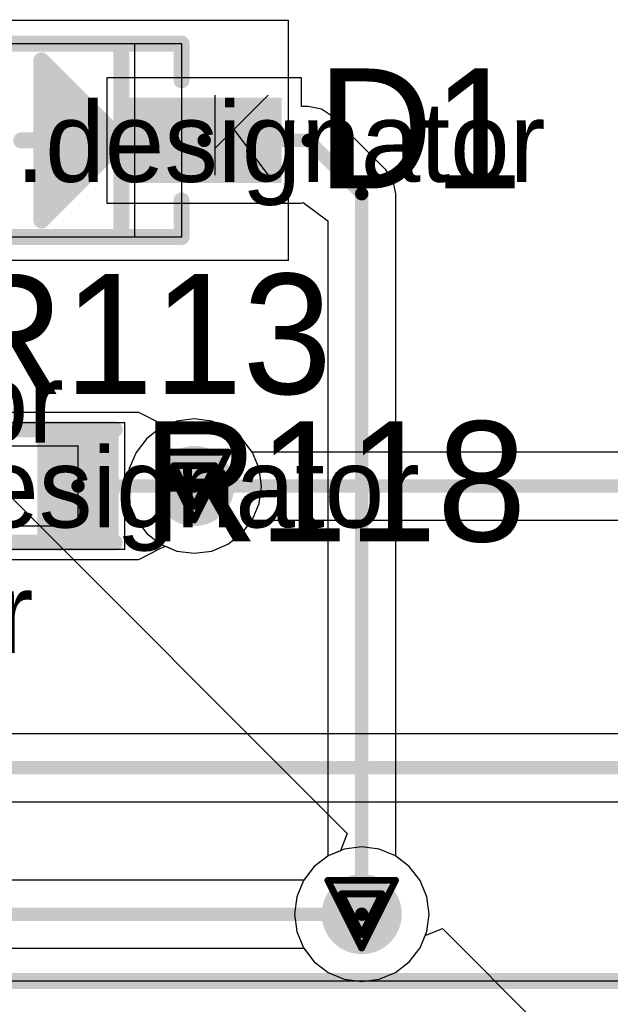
# Model space of a CAD drawing. Header units: millimetres. Extents: x 138 to 555, y 26 to 334.
# Tile 207 of 256: x 247.76 to 252.18, y 160.33 to 167.71. Entities that reach past the tile are written whole.
import ezdxf

# ---------------------------------------------------------------- set-up
doc = ezdxf.new("R2010")
doc.units = ezdxf.units.MM
for name, color, linetype in [('BottomLayer', 5, 'Continuous'), ('DrillDrawing', 1, 'Continuous'), ('Mechanical20', 56, 'Continuous'), ('Mechanical27', 56, 'Continuous'), ('MidLayer1', 16, 'Continuous'), ('MidLayer2', 76, 'Continuous'), ('MidLayer3', 90, 'Continuous'), ('MidLayer4', 156, 'Continuous'), ('MultiLayer', 9, 'Continuous'), ('TopLayer', 1, 'Continuous'), ('TopOverlay', 2, 'Continuous'), ('TopPaste', 8, 'Continuous'), ('TopSolder', 216, 'Continuous'), ('ViaHoleLayer', 16, 'Continuous')]:
    doc.layers.add(name, color=color, linetype=linetype)

# ---------------------------------------------------------------- blocks, each defined once
blk = doc.blocks.new('DIO_SOD323_507')
at = {"layer": 'Mechanical20', "const_width": 0.01}
for points in [[(-1.7, 0.9), (1.7, 0.9)], [(-1.7, -0.9), (-1.7, 0.9)], [(1.7, -0.9), (1.7, 0.9)], [(-1.7, -0.9), (1.7, -0.9)]]:
    blk.add_lwpolyline(points, dxfattribs=at)
at = {"layer": 'Mechanical20', "const_width": 0.005}
for points in [[(-1.7025, 0.9, 1), (-1.6975, 0.9, 1)], [(-1.7025, 0.9, 1), (-1.6975, 0.9, 1)], [(1.6975, 0.9, 1), (1.7025, 0.9, 1)], [(1.6975, 0.9, 1), (1.7025, 0.9, 1)], [(-1.7025, -0.9, 1), (-1.6975, -0.9, 1)], [(-1.7025, -0.9, 1), (-1.6975, -0.9, 1)], [(1.6975, -0.9, 1), (1.7025, -0.9, 1)], [(1.6975, -0.9, 1), (1.7025, -0.9, 1)]]:
    blk.add_lwpolyline(points, format="xyb", close=True, dxfattribs=at)
at = {"layer": 'Mechanical27'}
for p, q in [((1.15, 0.3399), (1.15, -0.2599)), ((1.55, 0.3399), (1.15, -0.06)), ((1.2929, 0.0828), (1.55, -0.2599))]:
    blk.add_line(p, q, dxfattribs=at)
at = {"layer": 'Mechanical27', "const_width": 0.01}
for points in [[(-0.9, 0.725), (0.9, 0.725)], [(-0.9, -0.725), (-0.9, 0.725)], [(0.55, -0.725), (0.55, 0.725)], [(0.9, -0.725), (0.9, 0.725)], [(-0.9, -0.725), (0.9, -0.725)]]:
    blk.add_lwpolyline(points, dxfattribs=at)
at = {"layer": 'Mechanical27', "const_width": 0.005}
for points in [[(-0.9025, 0.725, 1), (-0.8975, 0.725, 1)], [(-0.9025, 0.725, 1), (-0.8975, 0.725, 1)], [(0.5475, 0.725, 1), (0.5525, 0.725, 1)], [(0.8975, 0.725, 1), (0.9025, 0.725, 1)], [(0.8975, 0.725, 1), (0.9025, 0.725, 1)], [(-0.9025, -0.725, 1), (-0.8975, -0.725, 1)], [(-0.9025, -0.725, 1), (-0.8975, -0.725, 1)], [(0.5475, -0.725, 1), (0.5525, -0.725, 1)], [(0.8975, -0.725, 1), (0.9025, -0.725, 1)], [(0.8975, -0.725, 1), (0.9025, -0.725, 1)]]:
    blk.add_lwpolyline(points, format="xyb", close=True, dxfattribs=at)
at = {"layer": 'TopLayer'}
for points in [[(-1.6, -0.27), (-0.54, -0.27), (-1.6, 0.27), (-0.54, 0.27)], [(0.54, -0.27), (1.6, -0.27), (0.54, 0.27), (1.6, 0.27)]]:
    blk.add_solid(points, dxfattribs=at)
at = {"layer": 'TopOverlay', "const_width": 0.12}
for points in [[(-0.9, 0.725), (0.9, 0.725)], [(-0.9, 0.45), (-0.9, 0.725)], [(0.45, -0.725), (0.45, 0.725)], [(0.9, 0.45), (0.9, 0.725)], [(-0.15, -0.6), (-0.15, 0.6)], [(-0.15, 0.6), (0.45, 0)], [(-0.05, -0.45), (-0.05, 0.45)], [(0.025, -0.375), (0.025, 0.4)], [(0.075, -0.325), (0.075, 0.35)], [(0.175, -0.2), (0.175, 0.225)], [(0.275, -0.1), (0.275, 0.125)], [(-0.3, 0), (0.45, 0)], [(-0.15, -0.6), (0.45, 0)], [(-0.9, -0.725), (-0.9, -0.45)], [(0.9, -0.725), (0.9, -0.45)], [(-0.9, -0.725), (0.9, -0.725)]]:
    blk.add_lwpolyline(points, dxfattribs=at)
at = {"layer": 'TopOverlay', "const_width": 0.06}
for points in [[(-0.93, 0.725, 1), (-0.87, 0.725, 1)], [(-0.93, 0.725, 1), (-0.87, 0.725, 1)], [(0.42, 0.725, 1), (0.48, 0.725, 1)], [(0.87, 0.725, 1), (0.93, 0.725, 1)], [(0.87, 0.725, 1), (0.93, 0.725, 1)], [(-0.18, 0.6, 1), (-0.12, 0.6, 1)], [(-0.18, 0.6, 1), (-0.12, 0.6, 1)], [(-0.93, 0.45, 1), (-0.87, 0.45, 1)], [(-0.08, 0.45, 1), (-0.02, 0.45, 1)], [(-0.005, 0.4, 1), (0.055, 0.4, 1)], [(0.87, 0.45, 1), (0.93, 0.45, 1)], [(0.045, 0.35, 1), (0.105, 0.35, 1)], [(0.145, 0.225, 1), (0.205, 0.225, 1)], [(0.245, 0.125, 1), (0.305, 0.125, 1)], [(-0.33, 0, 1), (-0.27, 0, 1)], [(0.42, 0, 1), (0.48, 0, 1)], [(0.42, 0, 1), (0.48, 0, 1)], [(0.42, 0, 1), (0.48, 0, 1)], [(0.245, -0.1, 1), (0.305, -0.1, 1)], [(0.145, -0.2, 1), (0.205, -0.2, 1)], [(0.045, -0.325, 1), (0.105, -0.325, 1)], [(-0.005, -0.375, 1), (0.055, -0.375, 1)], [(-0.93, -0.45, 1), (-0.87, -0.45, 1)], [(-0.08, -0.45, 1), (-0.02, -0.45, 1)], [(0.87, -0.45, 1), (0.93, -0.45, 1)], [(-0.18, -0.6, 1), (-0.12, -0.6, 1)], [(-0.18, -0.6, 1), (-0.12, -0.6, 1)], [(-0.93, -0.725, 1), (-0.87, -0.725, 1)], [(-0.93, -0.725, 1), (-0.87, -0.725, 1)], [(0.42, -0.725, 1), (0.48, -0.725, 1)], [(0.87, -0.725, 1), (0.93, -0.725, 1)], [(0.87, -0.725, 1), (0.93, -0.725, 1)]]:
    blk.add_lwpolyline(points, format="xyb", close=True, dxfattribs=at)
at = {"layer": 'TopPaste'}
for points in [[(-1.6, -0.27), (-0.54, -0.27), (-1.6, 0.27), (-0.54, 0.27)], [(0.54, -0.27), (1.6, -0.27), (0.54, 0.27), (1.6, 0.27)]]:
    blk.add_solid(points, dxfattribs=at)
at = {"layer": 'TopSolder'}
for points in [[(-1.65, -0.32), (-0.49, -0.32), (-1.65, 0.32), (-0.49, 0.32)], [(0.49, -0.32), (1.65, -0.32), (0.49, 0.32), (1.65, 0.32)]]:
    blk.add_solid(points, dxfattribs=at)
blk = doc.blocks.new('R0402_703')
at = {"layer": 'Mechanical20', "const_width": 0.01}
for points in [[(-0.8, 0.475), (-0.8, -0.475)], [(0.8, 0.475), (-0.8, 0.475)], [(0.8, 0.475), (0.8, -0.475)], [(0.8, -0.475), (-0.8, -0.475)]]:
    blk.add_lwpolyline(points, dxfattribs=at)
at = {"layer": 'Mechanical20', "const_width": 0.005}
for points in [[(-0.8025, 0.475, 1), (-0.7975, 0.475, 1)], [(-0.8025, 0.475, 1), (-0.7975, 0.475, 1)], [(0.7975, 0.475, 1), (0.8025, 0.475, 1)], [(0.7975, 0.475, 1), (0.8025, 0.475, 1)], [(-0.8025, -0.475, 1), (-0.7975, -0.475, 1)], [(-0.8025, -0.475, 1), (-0.7975, -0.475, 1)], [(0.7975, -0.475, 1), (0.8025, -0.475, 1)], [(0.7975, -0.475, 1), (0.8025, -0.475, 1)]]:
    blk.add_lwpolyline(points, format="xyb", close=True, dxfattribs=at)
at = {"layer": 'Mechanical27', "const_width": 0.01}
for points in [[(-0.45, 0.3), (-0.45, -0.3)], [(0.45, 0.3), (-0.45, 0.3)], [(0.45, 0.3), (0.45, -0.3)], [(0.45, -0.3), (-0.45, -0.3)]]:
    blk.add_lwpolyline(points, dxfattribs=at)
at = {"layer": 'Mechanical27', "const_width": 0.005}
for points in [[(-0.4525, 0.3, 1), (-0.4475, 0.3, 1)], [(-0.4525, 0.3, 1), (-0.4475, 0.3, 1)], [(0.4475, 0.3, 1), (0.4525, 0.3, 1)], [(0.4475, 0.3, 1), (0.4525, 0.3, 1)], [(-0.4525, -0.3, 1), (-0.4475, -0.3, 1)], [(-0.4525, -0.3, 1), (-0.4475, -0.3, 1)], [(0.4475, -0.3, 1), (0.4525, -0.3, 1)], [(0.4475, -0.3, 1), (0.4525, -0.3, 1)]]:
    blk.add_lwpolyline(points, format="xyb", close=True, dxfattribs=at)
at = {"layer": 'TopLayer'}
for points in [[(-0.195, -0.35), (-0.195, 0.35), (-0.705, -0.35), (-0.705, 0.35)], [(0.705, -0.35), (0.705, 0.35), (0.195, -0.35), (0.195, 0.35)]]:
    blk.add_solid(points, dxfattribs=at)
at = {"layer": 'TopOverlay', "const_width": 0.12}
for points in [[(0.7, 0.425), (-0.725, 0.425)], [(0.725, -0.425), (-0.725, -0.425)]]:
    blk.add_lwpolyline(points, dxfattribs=at)
at = {"layer": 'TopOverlay', "const_width": 0.06}
for points in [[(-0.755, 0.425, 1), (-0.695, 0.425, 1)], [(0.67, 0.425, 1), (0.73, 0.425, 1)], [(-0.755, -0.425, 1), (-0.695, -0.425, 1)], [(0.695, -0.425, 1), (0.755, -0.425, 1)]]:
    blk.add_lwpolyline(points, format="xyb", close=True, dxfattribs=at)
at = {"layer": 'TopPaste'}
for points in [[(-0.195, -0.35), (-0.195, 0.35), (-0.705, -0.35), (-0.705, 0.35)], [(0.705, -0.35), (0.705, 0.35), (0.195, -0.35), (0.195, 0.35)]]:
    blk.add_solid(points, dxfattribs=at)
at = {"layer": 'TopSolder'}
for points in [[(-0.145, -0.4), (-0.145, 0.4), (-0.755, -0.4), (-0.755, 0.4)], [(0.755, -0.4), (0.755, 0.4), (0.145, -0.4), (0.145, 0.4)]]:
    blk.add_solid(points, dxfattribs=at)
blk = doc.blocks.new('MOD_MB1263_943')
at = {"layer": 'Mechanical27', "const_width": 0.01}
blk.add_lwpolyline([(65, -8), (65, 78)], dxfattribs=at)
at = {"layer": 'TopOverlay', "const_width": 0.12}
blk.add_lwpolyline([(65, -8), (65, 78)], dxfattribs=at)

msp = doc.modelspace()

# ---------------------------------------------------------------- linework, layer by layer
at = {"layer": 'BottomLayer'}
for p, q in [((248.9357, 164.7041), (248.8141, 164.6537)), ((249.0662, 164.7213), (248.9357, 164.7041)), ((249.1968, 164.7041), (249.0662, 164.7213)), ((249.3184, 164.6537), (249.1968, 164.7041)), ((248.8141, 164.6537), (248.7096, 164.5736)), ((249.4228, 164.5736), (249.3184, 164.6537)), ((248.7096, 164.5736), (248.6295, 164.4691)), ((249.5009, 164.4719), (249.4228, 164.5736)), ((248.6295, 164.4691), (248.5791, 164.3475)), ((259.868, 164.4719), (249.5009, 164.4719)), ((248.5791, 164.3475), (248.5619, 164.217)), ((248.5619, 164.217), (248.5791, 164.0865)), ((248.5791, 164.0865), (248.6295, 163.9648)), ((248.6295, 163.9648), (248.7096, 163.8604)), ((249.4228, 163.8604), (249.5009, 163.9621)), ((249.5009, 163.9621), (259.9736, 163.9621)), ((248.7096, 163.8604), (248.8141, 163.7802)), ((249.3184, 163.7802), (249.4228, 163.8604)), ((248.8141, 163.7802), (248.9357, 163.7298)), ((249.1968, 163.7298), (249.3184, 163.7802)), ((248.9357, 163.7298), (249.0662, 163.7127)), ((249.0662, 163.7127), (249.1968, 163.7298)), ((253.2569, 162.3597), (242.6727, 162.3597)), ((243.374, 161.8499), (253.2569, 161.8499)), ((250.1899, 161.4945), (250.0683, 161.4441)), ((250.3205, 161.5117), (250.1899, 161.4945)), ((250.451, 161.4945), (250.3205, 161.5117)), ((250.5726, 161.4441), (250.451, 161.4945)), ((250.0683, 161.4441), (249.9639, 161.364)), ((250.6771, 161.364), (250.5726, 161.4441)), ((249.9639, 161.364), (249.8858, 161.2623)), ((250.7572, 161.2595), (250.6771, 161.364)), ((249.8858, 161.2623), (246.2205, 161.2623)), ((250.8076, 161.1379), (250.7572, 161.2595)), ((250.8248, 161.0074), (250.8076, 161.1379)), ((250.8076, 160.8769), (250.8248, 161.0074)), ((250.7572, 160.7552), (250.8076, 160.8769)), ((246.326, 160.7525), (249.8858, 160.7525)), ((249.8858, 160.7525), (249.9639, 160.6508)), ((250.6771, 160.6508), (250.7572, 160.7552)), ((249.9639, 160.6508), (250.0683, 160.5706)), ((250.5726, 160.5706), (250.6771, 160.6508)), ((250.0683, 160.5706), (250.1899, 160.5203)), ((250.451, 160.5203), (250.5726, 160.5706)), ((250.1899, 160.5203), (250.3205, 160.5031)), ((250.3205, 160.5031), (250.451, 160.5203))]:
    msp.add_line(p, q, dxfattribs=at)
for points, const_width in [([(248.9162, 164.217, 1), (249.2162, 164.217, 1)], 0.3), ([(249.0412, 164.217, 1), (249.0912, 164.217, 1)], 0.05), ([(250.1705, 161.0074, 1), (250.4705, 161.0074, 1)], 0.3), ([(250.2955, 161.0074, 1), (250.3455, 161.0074, 1)], 0.05)]:
    msp.add_lwpolyline(points, format="xyb", close=True, dxfattribs=dict(at, const_width=const_width))
at = {"layer": 'BottomLayer', "const_width": 0.1}
for points in [[(249.0662, 164.217), (259.9736, 164.217)], [(242.5672, 162.1048), (253.6915, 162.1048)], [(246.2205, 161.0074), (250.3205, 161.0074)]]:
    msp.add_lwpolyline(points, dxfattribs=at)
at = {"layer": 'DrillDrawing', "const_width": 0.0508}
for points in [[(248.8122, 164.471), (249.3202, 164.471)], [(248.8122, 164.471), (249.0662, 163.963)], [(249.0662, 163.963), (249.3202, 164.471)], [(248.9138, 164.3694), (249.2186, 164.3694)], [(248.9138, 164.3694), (249.0662, 164.0646)], [(249.0662, 164.0646), (249.2186, 164.3694)], [(250.0665, 161.2614), (250.5745, 161.2614)], [(250.0665, 161.2614), (250.3205, 160.7534)], [(250.3205, 160.7534), (250.5745, 161.2614)], [(250.1681, 161.1598), (250.4729, 161.1598)], [(250.1681, 161.1598), (250.3205, 160.855)], [(250.3205, 160.855), (250.4729, 161.1598)]]:
    msp.add_lwpolyline(points, dxfattribs=at)
at = {"layer": 'DrillDrawing', "const_width": 0.0254}
for points in [[(248.7995, 164.471, 1), (248.8249, 164.471, 1)], [(248.7995, 164.471, 1), (248.8249, 164.471, 1)], [(249.3075, 164.471, 1), (249.3329, 164.471, 1)], [(249.3075, 164.471, 1), (249.3329, 164.471, 1)], [(248.9011, 164.3694, 1), (248.9265, 164.3694, 1)], [(248.9011, 164.3694, 1), (248.9265, 164.3694, 1)], [(249.2059, 164.3694, 1), (249.2313, 164.3694, 1)], [(249.2059, 164.3694, 1), (249.2313, 164.3694, 1)], [(249.0535, 164.0646, 1), (249.0789, 164.0646, 1)], [(249.0535, 164.0646, 1), (249.0789, 164.0646, 1)], [(249.0535, 163.963, 1), (249.0789, 163.963, 1)], [(249.0535, 163.963, 1), (249.0789, 163.963, 1)], [(250.0538, 161.2614, 1), (250.0792, 161.2614, 1)], [(250.0538, 161.2614, 1), (250.0792, 161.2614, 1)], [(250.5618, 161.2614, 1), (250.5872, 161.2614, 1)], [(250.5618, 161.2614, 1), (250.5872, 161.2614, 1)], [(250.1554, 161.1598, 1), (250.1808, 161.1598, 1)], [(250.1554, 161.1598, 1), (250.1808, 161.1598, 1)], [(250.4602, 161.1598, 1), (250.4856, 161.1598, 1)], [(250.4602, 161.1598, 1), (250.4856, 161.1598, 1)], [(250.3078, 160.855, 1), (250.3332, 160.855, 1)], [(250.3078, 160.855, 1), (250.3332, 160.855, 1)], [(250.3078, 160.7534, 1), (250.3332, 160.7534, 1)], [(250.3078, 160.7534, 1), (250.3332, 160.7534, 1)]]:
    msp.add_lwpolyline(points, format="xyb", close=True, dxfattribs=at)
at = {"layer": 'MidLayer1'}
for p, q in [((247.0044, 164.8197), (250.2122, 161.6119)), ((250.2122, 161.6119), (250.1617, 161.4828)), ((250.1617, 161.4828), (250.0683, 161.4441)), ((250.0683, 161.4441), (249.9639, 161.364)), ((249.9639, 161.364), (249.8837, 161.2595)), ((249.8837, 161.2595), (249.8333, 161.1379)), ((249.8333, 161.1379), (249.8161, 161.0074)), ((249.8161, 161.0074), (249.8333, 160.8769)), ((250.7959, 160.8486), (250.9249, 160.8992)), ((250.9249, 160.8992), (270.9439, 140.8802)), ((249.8333, 160.8769), (249.8837, 160.7552)), ((250.7572, 160.7552), (250.7959, 160.8486)), ((249.8837, 160.7552), (249.9639, 160.6508)), ((250.6771, 160.6508), (250.7572, 160.7552)), ((249.9639, 160.6508), (250.0683, 160.5706)), ((250.5726, 160.5706), (250.6771, 160.6508)), ((250.0683, 160.5706), (250.1899, 160.5203)), ((250.451, 160.5203), (250.5726, 160.5706)), ((250.1899, 160.5203), (250.3205, 160.5031)), ((250.3205, 160.5031), (250.451, 160.5203))]:
    msp.add_line(p, q, dxfattribs=at)
at = {"layer": 'MidLayer1', "const_width": 0.3}
for points in [[(248.9162, 164.217, 1), (249.2162, 164.217, 1)], [(250.1705, 161.0074, 1), (250.4705, 161.0074, 1)]]:
    msp.add_lwpolyline(points, format="xyb", close=True, dxfattribs=at)
at = {"layer": 'MidLayer2'}
for p, q in [((248.9357, 164.7041), (248.8141, 164.6537)), ((249.0662, 164.7213), (248.9357, 164.7041)), ((249.1968, 164.7041), (249.0662, 164.7213)), ((249.3184, 164.6537), (249.1968, 164.7041)), ((248.8141, 164.6537), (248.7096, 164.5736)), ((249.4228, 164.5736), (249.3184, 164.6537)), ((248.7096, 164.5736), (248.6295, 164.4691)), ((249.503, 164.4691), (249.4228, 164.5736)), ((248.6295, 164.4691), (248.5791, 164.3475)), ((249.5534, 164.3475), (249.503, 164.4691)), ((248.5791, 164.3475), (248.5619, 164.217)), ((249.5705, 164.217), (249.5534, 164.3475)), ((248.5619, 164.217), (248.5791, 164.0865)), ((249.5534, 164.0865), (249.5705, 164.217)), ((248.5791, 164.0865), (248.6295, 163.9648)), ((249.503, 163.9648), (249.5534, 164.0865)), ((248.6295, 163.9648), (248.7096, 163.8604)), ((249.4228, 163.8604), (249.503, 163.9648)), ((248.7096, 163.8604), (248.8141, 163.7802)), ((249.3184, 163.7802), (249.4228, 163.8604)), ((248.8141, 163.7802), (248.9357, 163.7298)), ((249.1968, 163.7298), (249.3184, 163.7802)), ((248.9357, 163.7298), (249.0662, 163.7127)), ((249.0662, 163.7127), (249.1968, 163.7298)), ((250.1899, 161.4945), (250.0683, 161.4441)), ((250.3205, 161.5117), (250.1899, 161.4945)), ((250.451, 161.4945), (250.3205, 161.5117)), ((250.5726, 161.4441), (250.451, 161.4945)), ((250.0683, 161.4441), (249.9639, 161.364)), ((250.6771, 161.364), (250.5726, 161.4441)), ((249.9639, 161.364), (249.8837, 161.2595)), ((250.7572, 161.2595), (250.6771, 161.364)), ((249.8837, 161.2595), (249.8333, 161.1379)), ((250.8076, 161.1379), (250.7572, 161.2595)), ((249.8333, 161.1379), (249.8161, 161.0074)), ((250.8248, 161.0074), (250.8076, 161.1379)), ((249.8161, 161.0074), (249.8333, 160.8769)), ((250.8076, 160.8769), (250.8248, 161.0074)), ((249.8333, 160.8769), (249.8837, 160.7552)), ((250.7572, 160.7552), (250.8076, 160.8769)), ((249.8837, 160.7552), (249.9639, 160.6508)), ((250.6771, 160.6508), (250.7572, 160.7552)), ((249.9639, 160.6508), (250.0683, 160.5706)), ((250.5726, 160.5706), (250.6771, 160.6508)), ((250.0683, 160.5706), (250.1899, 160.5203)), ((250.451, 160.5203), (250.5726, 160.5706)), ((250.1899, 160.5203), (250.3205, 160.5031)), ((250.3205, 160.5031), (250.451, 160.5203))]:
    msp.add_line(p, q, dxfattribs=at)
at = {"layer": 'MidLayer2', "const_width": 0.3}
for points in [[(248.9162, 164.217, 1), (249.2162, 164.217, 1)], [(250.1705, 161.0074, 1), (250.4705, 161.0074, 1)]]:
    msp.add_lwpolyline(points, format="xyb", close=True, dxfattribs=at)
at = {"layer": 'MidLayer3'}
for p, q in [((248.9357, 164.7041), (248.8141, 164.6537)), ((249.0662, 164.7213), (248.9357, 164.7041)), ((249.1968, 164.7041), (249.0662, 164.7213)), ((249.3184, 164.6537), (249.1968, 164.7041)), ((248.8141, 164.6537), (248.7096, 164.5736)), ((249.4228, 164.5736), (249.3184, 164.6537)), ((248.7096, 164.5736), (248.6295, 164.4691)), ((249.503, 164.4691), (249.4228, 164.5736)), ((248.6295, 164.4691), (248.5791, 164.3475)), ((249.5534, 164.3475), (249.503, 164.4691)), ((248.5791, 164.3475), (248.5619, 164.217)), ((249.5705, 164.217), (249.5534, 164.3475)), ((248.5619, 164.217), (248.5791, 164.0865)), ((249.5534, 164.0865), (249.5705, 164.217)), ((248.5791, 164.0865), (248.6295, 163.9648)), ((249.503, 163.9648), (249.5534, 164.0865)), ((248.6295, 163.9648), (248.7096, 163.8604)), ((249.4228, 163.8604), (249.503, 163.9648)), ((248.7096, 163.8604), (248.8141, 163.7802)), ((249.3184, 163.7802), (249.4228, 163.8604)), ((248.8141, 163.7802), (248.9357, 163.7298)), ((249.1968, 163.7298), (249.3184, 163.7802)), ((248.9357, 163.7298), (249.0662, 163.7127)), ((249.0662, 163.7127), (249.1968, 163.7298)), ((250.1899, 161.4945), (250.0683, 161.4441)), ((250.3205, 161.5117), (250.1899, 161.4945)), ((250.451, 161.4945), (250.3205, 161.5117)), ((250.5726, 161.4441), (250.451, 161.4945)), ((250.0683, 161.4441), (249.9639, 161.364)), ((250.6771, 161.364), (250.5726, 161.4441)), ((249.9639, 161.364), (249.8837, 161.2595)), ((250.7572, 161.2595), (250.6771, 161.364)), ((249.8837, 161.2595), (249.8333, 161.1379)), ((250.8076, 161.1379), (250.7572, 161.2595)), ((249.8333, 161.1379), (249.8161, 161.0074)), ((250.8248, 161.0074), (250.8076, 161.1379)), ((249.8161, 161.0074), (249.8333, 160.8769)), ((250.8076, 160.8769), (250.8248, 161.0074)), ((249.8333, 160.8769), (249.8837, 160.7552)), ((250.7572, 160.7552), (250.8076, 160.8769)), ((249.8837, 160.7552), (249.9639, 160.6508)), ((250.6771, 160.6508), (250.7572, 160.7552)), ((249.9639, 160.6508), (250.0683, 160.5706)), ((250.5726, 160.5706), (250.6771, 160.6508)), ((250.0683, 160.5706), (250.1899, 160.5203)), ((250.451, 160.5203), (250.5726, 160.5706)), ((250.1899, 160.5203), (250.3205, 160.5031)), ((250.3205, 160.5031), (250.451, 160.5203))]:
    msp.add_line(p, q, dxfattribs=at)
at = {"layer": 'MidLayer3', "const_width": 0.3}
for points in [[(248.9162, 164.217, 1), (249.2162, 164.217, 1)], [(250.1705, 161.0074, 1), (250.4705, 161.0074, 1)]]:
    msp.add_lwpolyline(points, format="xyb", close=True, dxfattribs=at)
at = {"layer": 'MidLayer4'}
for p, q in [((248.9357, 164.7041), (248.8141, 164.6537)), ((249.0662, 164.7213), (248.9357, 164.7041)), ((249.1968, 164.7041), (249.0662, 164.7213)), ((249.3184, 164.6537), (249.1968, 164.7041)), ((248.8141, 164.6537), (248.7096, 164.5736)), ((249.4228, 164.5736), (249.3184, 164.6537)), ((248.7096, 164.5736), (248.6295, 164.4691)), ((249.503, 164.4691), (249.4228, 164.5736)), ((248.6295, 164.4691), (248.5791, 164.3475)), ((249.5534, 164.3475), (249.503, 164.4691)), ((248.5791, 164.3475), (248.5619, 164.217)), ((249.5705, 164.217), (249.5534, 164.3475)), ((248.5619, 164.217), (248.5791, 164.0865)), ((249.5534, 164.0865), (249.5705, 164.217)), ((248.5791, 164.0865), (248.6295, 163.9648)), ((249.503, 163.9648), (249.5534, 164.0865)), ((248.6295, 163.9648), (248.7096, 163.8604)), ((249.4228, 163.8604), (249.503, 163.9648)), ((248.7096, 163.8604), (248.8141, 163.7802)), ((249.3184, 163.7802), (249.4228, 163.8604)), ((248.8141, 163.7802), (248.9357, 163.7298)), ((249.1968, 163.7298), (249.3184, 163.7802)), ((248.9357, 163.7298), (249.0662, 163.7127)), ((249.0662, 163.7127), (249.1968, 163.7298)), ((250.1899, 161.4945), (250.0683, 161.4441)), ((250.3205, 161.5117), (250.1899, 161.4945)), ((250.451, 161.4945), (250.3205, 161.5117)), ((250.5726, 161.4441), (250.451, 161.4945)), ((250.0683, 161.4441), (249.9639, 161.364)), ((250.6771, 161.364), (250.5726, 161.4441)), ((249.9639, 161.364), (249.8837, 161.2595)), ((250.7572, 161.2595), (250.6771, 161.364)), ((249.8837, 161.2595), (249.8333, 161.1379)), ((250.8076, 161.1379), (250.7572, 161.2595)), ((249.8333, 161.1379), (249.8161, 161.0074)), ((250.8248, 161.0074), (250.8076, 161.1379)), ((249.8161, 161.0074), (249.8333, 160.8769)), ((250.8076, 160.8769), (250.8248, 161.0074)), ((249.8333, 160.8769), (249.8837, 160.7552)), ((250.7572, 160.7552), (250.8076, 160.8769)), ((249.8837, 160.7552), (249.9639, 160.6508)), ((250.6771, 160.6508), (250.7572, 160.7552)), ((249.9639, 160.6508), (250.0683, 160.5706)), ((250.5726, 160.5706), (250.6771, 160.6508)), ((250.0683, 160.5706), (250.1899, 160.5203)), ((250.451, 160.5203), (250.5726, 160.5706)), ((250.1899, 160.5203), (250.3205, 160.5031)), ((250.3205, 160.5031), (250.451, 160.5203))]:
    msp.add_line(p, q, dxfattribs=at)
at = {"layer": 'MidLayer4', "const_width": 0.3}
for points in [[(248.9162, 164.217, 1), (249.2162, 164.217, 1)], [(250.1705, 161.0074, 1), (250.4705, 161.0074, 1)]]:
    msp.add_lwpolyline(points, format="xyb", close=True, dxfattribs=at)
at = {"layer": 'MultiLayer', "const_width": 0.3}
for points in [[(248.9162, 164.217, 1), (249.2162, 164.217, 1)], [(250.1705, 161.0074, 1), (250.4705, 161.0074, 1)]]:
    msp.add_lwpolyline(points, format="xyb", close=True, dxfattribs=at)
at = {"layer": 'TopLayer'}
for p, q in [((249.8705, 167.2774), (248.4105, 167.2774)), ((248.4105, 167.2774), (248.4105, 166.3374)), ((249.8705, 167.0623), (249.8705, 167.2774)), ((249.9205, 167.0623), (249.8705, 167.0623)), ((250.018, 167.0429), (249.9205, 167.0623)), ((250.1007, 166.9876), (250.018, 167.0429)), ((250.5007, 166.5876), (250.1007, 166.9876)), ((250.5559, 166.5049), (250.5007, 166.5876)), ((250.5754, 166.4074), (250.5559, 166.5049)), ((250.5754, 161.442), (250.5754, 166.4074)), ((248.4105, 166.3374), (249.8704, 166.3374)), ((249.8704, 166.3374), (249.8823, 166.3423)), ((249.8704, 166.3374), (249.8704, 166.3374)), ((249.8823, 166.3423), (250.0656, 166.2051)), ((250.0656, 166.2051), (250.0656, 161.442)), ((248.6504, 164.767), (246.8404, 164.767)), ((248.8168, 164.6826), (248.6504, 164.767)), ((248.6504, 164.767), (248.6504, 164.767)), ((248.6504, 164.767), (248.6504, 164.767)), ((248.8504, 164.6688), (248.8168, 164.6826)), ((248.9357, 164.7041), (248.8504, 164.6688)), ((249.0662, 164.7213), (248.9357, 164.7041)), ((249.1968, 164.7041), (249.0662, 164.7213)), ((249.3184, 164.6537), (249.1968, 164.7041)), ((249.4228, 164.5736), (249.3184, 164.6537)), ((249.503, 164.4691), (249.4228, 164.5736)), ((249.5534, 164.3475), (249.503, 164.4691)), ((249.5705, 164.217), (249.5534, 164.3475)), ((249.5534, 164.0865), (249.5705, 164.217)), ((249.503, 163.9648), (249.5534, 164.0865)), ((249.4228, 163.8604), (249.503, 163.9648)), ((249.3184, 163.7802), (249.4228, 163.8604)), ((249.1968, 163.7298), (249.3184, 163.7802)), ((248.6504, 163.667), (248.8156, 163.7508)), ((248.8156, 163.7508), (248.8504, 163.7652)), ((248.8504, 163.7652), (248.9357, 163.7298)), ((248.9357, 163.7298), (249.0662, 163.7127)), ((249.0662, 163.7127), (249.1968, 163.7298)), ((246.8404, 163.667), (248.6504, 163.667)), ((248.6504, 163.667), (248.6504, 163.667)), ((250.0656, 161.442), (249.9639, 161.364)), ((250.6771, 161.364), (250.5754, 161.442)), ((249.9639, 161.364), (249.8837, 161.2595)), ((250.7572, 161.2595), (250.6771, 161.364)), ((249.8837, 161.2595), (249.8333, 161.1379)), ((250.8076, 161.1379), (250.7572, 161.2595)), ((249.8333, 161.1379), (249.8161, 161.0074)), ((250.8248, 161.0074), (250.8076, 161.1379)), ((249.8161, 161.0074), (249.8333, 160.8769)), ((250.8076, 160.8769), (250.8248, 161.0074)), ((249.8333, 160.8769), (249.8837, 160.7552)), ((250.7572, 160.7552), (250.8076, 160.8769)), ((249.8837, 160.7552), (249.9639, 160.6508)), ((250.6771, 160.6508), (250.7572, 160.7552)), ((249.9639, 160.6508), (250.0683, 160.5706)), ((250.5726, 160.5706), (250.6771, 160.6508)), ((250.0683, 160.5706), (250.1899, 160.5203)), ((250.451, 160.5203), (250.5726, 160.5706)), ((250.1899, 160.5203), (250.3205, 160.5031)), ((250.3205, 160.5031), (250.451, 160.5203))]:
    msp.add_line(p, q, dxfattribs=at)
at = {"layer": 'TopLayer', "const_width": 0.1}
for points in [[(249.1405, 166.8074), (249.9205, 166.8074)], [(249.9205, 166.8074), (250.3205, 166.4074)], [(250.3205, 161.0074), (250.3205, 166.4074)], [(248.1954, 164.217), (249.0662, 164.217)]]:
    msp.add_lwpolyline(points, dxfattribs=at)
at = {"layer": 'TopLayer'}
for points, const_width in [([(249.1155, 166.8074, 1), (249.1655, 166.8074, 1)], 0.05), ([(249.8955, 166.8074, 1), (249.9455, 166.8074, 1)], 0.05), ([(249.8955, 166.8074, 1), (249.9455, 166.8074, 1)], 0.05), ([(250.2955, 166.4074, 1), (250.3455, 166.4074, 1)], 0.05), ([(250.2955, 166.4074, 1), (250.3455, 166.4074, 1)], 0.05), ([(248.9162, 164.217, 1), (249.2162, 164.217, 1)], 0.3), ([(248.1704, 164.217, 1), (248.2204, 164.217, 1)], 0.05), ([(249.0412, 164.217, 1), (249.0912, 164.217, 1)], 0.05), ([(250.1705, 161.0074, 1), (250.4705, 161.0074, 1)], 0.3), ([(250.2955, 161.0074, 1), (250.3455, 161.0074, 1)], 0.05)]:
    msp.add_lwpolyline(points, format="xyb", close=True, dxfattribs=dict(at, const_width=const_width))
at = {"layer": 'ViaHoleLayer', "const_width": 0.15}
for points in [[(248.9912, 164.217, 1), (249.1412, 164.217, 1)], [(250.2455, 161.0074, 1), (250.3955, 161.0074, 1)]]:
    msp.add_lwpolyline(points, format="xyb", close=True, dxfattribs=at)

# ---------------------------------------------------------------- block references
for name, p, rotation in [('MOD_MB1263_943', (224.8205, 225.5074), 270), ('DIO_SOD323_507', (248.0705, 166.8074), 360), ('R0402_703', (247.7454, 164.217), 180)]:
    msp.add_blockref(name, p, dxfattribs=dict(rotation=rotation))

# ---------------------------------------------------------------- texts
at = {"layer": 'Mechanical27'}
for p in [(247.7262, 166.497), (244.1194, 164.5412), (246.7864, 163.9062), (243.8908, 162.9664)]:
    msp.add_text('.designator', height=0.599999, dxfattribs=at).set_placement(p)
at = {"layer": 'TopOverlay'}
for s, p in [('D1', (249.9856, 166.4471)), ('R113', (247.2205, 164.9074)), ('R118', (248.6767, 163.8019))]:
    msp.add_text(s, height=0.9, dxfattribs=at).set_placement(p)

doc.saveas('drawing.dxf')
